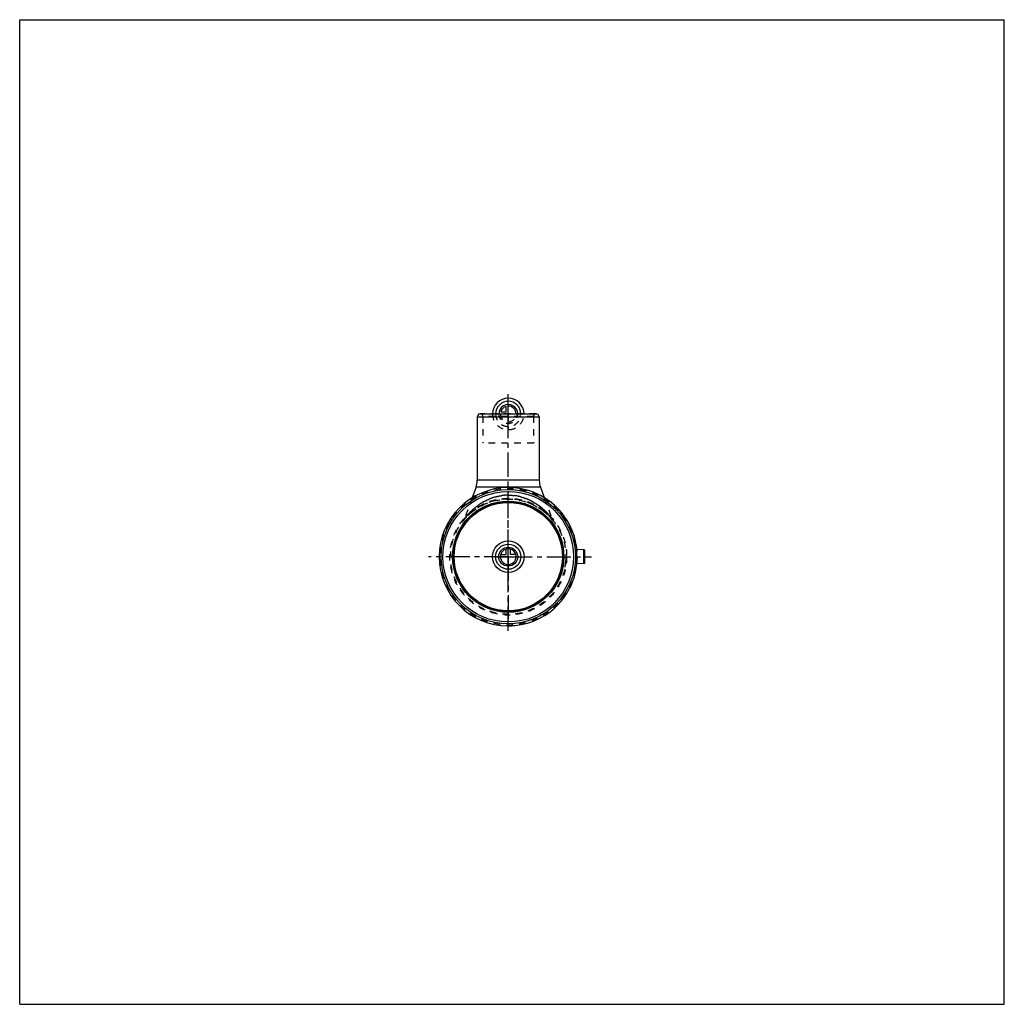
# Model space of a CAD drawing. Header units: millimetres. Extents: x 0 to 1000, y 0 to 1000.
import ezdxf

# ---------------------------------------------------------------- set-up
doc = ezdxf.new("R2010")
doc.units = ezdxf.units.MM
doc.header["$LTSCALE"] = 65.185185
doc.linetypes.add('CENTER', pattern=[0.6, 0.375, -0.075, 0.075, -0.075])
doc.linetypes.add('HIDDEN', pattern=[0.2, 0.1, -0.1])
doc.layers.get('0').update_dxf_attribs({"linetype": 'CONTINUOUS'})
for name, color, linetype in [('ACHSEN_S', 7, 'CONTINUOUS'), ('KOERPER', 7, 'CONTINUOUS'), ('KONST.EL_MIT_GEO', 7, 'CONTINUOUS'), ('KONSTR_EL', 7, 'CONTINUOUS'), ('KURVEN', 7, 'CONTINUOUS')]:
    doc.layers.add(name, color=color, linetype=linetype)

msp = doc.modelspace()

# ---------------------------------------------------------------- linework, layer by layer
at = {"color": 7, "linetype": 'Continuous'}
for p, q in [((0, 0), (0, 1000)), ((0, 1000), (1000, 1000)), ((1000, 0), (1000, 1000)), ((0, 0), (1000, 0))]:
    msp.add_line(p, q, dxfattribs=at)
at = {"layer": 'ACHSEN_S', "color": 40, "linetype": 'CENTER'}
msp.add_line((496.2, 379.4), (496.2, 619.8), dxfattribs=at)
at = {"layer": 'KOERPER', "color": 7, "linetype": 'Continuous'}
for p, q in [((466.4, 599.6), (464.7, 596.6)), ((464.7, 596.6), (464.7, 532.2)), ((464.7, 596.6), (527.7, 596.6)), ((466.4, 599.6), (526, 599.6)), ((526, 599.6), (527.7, 596.6)), ((527.7, 596.6), (527.7, 532.2)), ((463.5, 525.3), (459.6, 514.6)), ((528.9, 525.3), (532.8, 514.6)), ((573.1, 461.7), (566, 462)), ((573.1, 447.6), (566, 447.2))]:
    msp.add_line(p, q, dxfattribs=at)
at = {"layer": 'KOERPER', "color": 8, "linetype": 'HIDDEN'}
for p, q in [((521.9, 569.9), (470.5, 569.9)), ((459.6, 514.6), (451.8, 493.3)), ((532.8, 514.6), (540.6, 493.3))]:
    msp.add_line(p, q, dxfattribs=at)
at = {"layer": 'KOERPER', "color": 40, "linetype": 'CENTER'}
for q in [(496.2, 518.1), (415.1, 454.6), (580.7, 454.6), (496.2, 391.1)]:
    msp.add_line((496.2, 454.6), q, dxfattribs=at)
at = {"layer": 'KOERPER', "color": 7, "linetype": 'Continuous'}
msp.add_circle((496.2, 454.6), 55, dxfattribs=at)
for start, end in [(6.0632, 90), (270, 353.9368)]:
    msp.add_arc((496.2, 454.6), 70.2, start, end, dxfattribs=at)
at = {"layer": 'KOERPER', "color": 8, "linetype": 'HIDDEN'}
msp.add_arc((496.2, 454.6), 70.2, 353.9368, 6.0632, dxfattribs=at)
at = {"layer": 'KOERPER', "color": 7, "linetype": 'Continuous'}
for points, knots in [([(566, 462), (565.8, 462.1), (565.6, 461.6), (565.4, 461.2), (565.3, 460.8), (565.3, 460.4), (565.2, 459.7), (565.1, 458.7), (565, 457.5), (565, 456.1), (565, 455.1), (565, 454.6)], [0, 0, 0, 0, 0.09543, 0.13739, 0.18708, 0.24429, 0.30864, 0.45654, 0.62548, 0.80901, 1, 1, 1, 1]), ([(565, 454.6), (565, 454.1), (565, 453.2), (565, 451.8), (565.1, 450.5), (565.2, 449.5), (565.3, 448.9), (565.3, 448.4), (565.4, 448.1), (565.6, 447.6), (565.8, 447.2), (566, 447.2)], [0, 0, 0, 0, 0.19099, 0.37452, 0.54346, 0.69136, 0.75571, 0.81292, 0.86261, 0.90457, 1, 1, 1, 1])]:
    msp.add_open_spline(points, degree=3, knots=knots, dxfattribs=at)
at = {"layer": 'KONST.EL_MIT_GEO', "color": 8, "linetype": 'HIDDEN'}
for p, q in [((524.4, 599.6), (468, 599.6)), ((470.5, 597.1), (470.5, 569.9)), ((521.9, 597.1), (470.5, 597.1)), ((521.9, 597.1), (521.9, 569.9)), ((451, 491.7), (450.8, 491.5))]:
    msp.add_line(p, q, dxfattribs=at)
at = {"layer": 'KONST.EL_MIT_GEO', "color": 7, "linetype": 'Continuous'}
for p, q in [((527.7, 532.2), (464.7, 532.2)), ((528.9, 525.3), (463.5, 525.3))]:
    msp.add_line(p, q, dxfattribs=at)
at = {"layer": 'KONST.EL_MIT_GEO', "color": 8, "linetype": 'HIDDEN'}
for points in [[(451.8, 493.3), (451.8, 493.2), (451.7, 493), (451.6, 492.8), (451.5, 492.5), (451.3, 492.3), (451.2, 492.1), (451.1, 491.9), (451, 491.7)], [(541.6, 491.5), (541.4, 491.7), (541.3, 491.9), (541.2, 492.1), (541, 492.3), (540.9, 492.5), (540.8, 492.7), (540.7, 493), (540.6, 493.2), (540.6, 493.3)]]:
    msp.add_lwpolyline(points, dxfattribs=at)
for centre, radius, start, end in [((468, 597.1), 2.5, 0, 90), ((524.4, 597.1), 2.5, 90, 180), ((496.2, 454.6), 58.5, 39.1261, 140.8737)]:
    msp.add_arc(centre, radius, start, end, dxfattribs=at)
at = {"layer": 'KONST.EL_MIT_GEO', "color": 7, "linetype": 'Continuous'}
for centre, start, end in [((444.7, 532.2), 339.9548, 360), ((547.7, 532.2), 180, 200.0452)]:
    msp.add_arc(centre, 20, start, end, dxfattribs=at)
at = {"layer": 'KONST.EL_MIT_GEO', "color": 8, "linetype": 'HIDDEN'}
for points, knots in [([(496.2, 517.1), (493.4, 517.1), (487.8, 516.6), (479.9, 514.5), (473.9, 511.9), (469.4, 509.4), (466.4, 507.4), (463.6, 505.3), (461, 503.2), (459, 501.3), (457.5, 499.9), (456.5, 498.8), (455.6, 497.8), (454.7, 496.8), (453.9, 495.9), (453.3, 495.2), (452.9, 494.7), (452.6, 494.3), (452.4, 494), (452.2, 493.8), (452, 493.6), (451.9, 493.5), (451.9, 493.4), (451.8, 493.3), (451.8, 493.3), (451.8, 493.3), (451.8, 493.3), (451.8, 493.3)], [0, 0, 0, 0, 0.16138, 0.31848, 0.46848, 0.54037, 0.60999, 0.67717, 0.74165, 0.80299, 0.83227, 0.86044, 0.88729, 0.91257, 0.93589, 0.95675, 0.96606, 0.97447, 0.98189, 0.98819, 0.99326, 0.99529, 0.99697, 0.99829, 0.99924, 0.99981, 1, 1, 1, 1]), ([(451.8, 493.3), (451.8, 493.3), (451.8, 493.3), (451.9, 493.4), (452, 493.6), (452.2, 493.8), (452.4, 494), (452.7, 494.5), (453.2, 495.1), (453.9, 495.9), (454.7, 496.8), (455.6, 497.8), (456.9, 499.2), (458.6, 501), (461, 503.2), (463.6, 505.3), (467.4, 508.1), (472.7, 511.4), (479.9, 514.5), (487.8, 516.6), (493.4, 517.1), (496.2, 517.1)], [0, 0, 0, 0, 0.00076, 0.00303, 0.00674, 0.01181, 0.01811, 0.02553, 0.04325, 0.06411, 0.08744, 0.11272, 0.13957, 0.19702, 0.25837, 0.32285, 0.39003, 0.53149, 0.6815, 0.83861, 1, 1, 1, 1]), ([(540.6, 493.3), (540.6, 493.3), (540.5, 493.3), (540.5, 493.4), (540.4, 493.6), (540.2, 493.8), (540, 494), (539.7, 494.5), (539.2, 495.1), (538.5, 495.9), (537.7, 496.8), (536.8, 497.8), (535.5, 499.2), (533.7, 501), (531.4, 503.2), (528.8, 505.3), (525, 508.1), (519.6, 511.4), (512.5, 514.5), (504.5, 516.6), (499, 517.1), (496.2, 517.1)], [0, 0, 0, 0, 0.00076, 0.00303, 0.00674, 0.01181, 0.01811, 0.02553, 0.04325, 0.06411, 0.08744, 0.11271, 0.13957, 0.19702, 0.25837, 0.32285, 0.39003, 0.53149, 0.6815, 0.8386, 1, 1, 1, 1]), ([(496.2, 517.1), (499, 517.1), (504.5, 516.6), (511.2, 514.8), (516.2, 512.9), (519.7, 511.2), (522.9, 509.4), (526, 507.4), (528.8, 505.3), (531.4, 503.2), (533.4, 501.3), (534.8, 499.9), (535.9, 498.8), (536.8, 497.8), (537.7, 496.8), (538.5, 495.9), (539.1, 495.2), (539.5, 494.7), (539.8, 494.3), (540, 494), (540.2, 493.8), (540.4, 493.6), (540.5, 493.4), (540.5, 493.3), (540.6, 493.3), (540.6, 493.3), (540.6, 493.3), (540.6, 493.3)], [0, 0, 0, 0, 0.16137, 0.31845, 0.39449, 0.46853, 0.54042, 0.61003, 0.6772, 0.74167, 0.80301, 0.83229, 0.86045, 0.8873, 0.91258, 0.9359, 0.95676, 0.96606, 0.97448, 0.9819, 0.9882, 0.99326, 0.99697, 0.99829, 0.99924, 0.99981, 1, 1, 1, 1])]:
    msp.add_open_spline(points, degree=3, knots=knots, dxfattribs=at)
at = {"layer": 'KONSTR_EL', "color": 7, "linetype": 'Continuous'}
for p, q in [((573.1, 447.6), (573.1, 461.7)), ((574.1, 448.6), (574.1, 460.7))]:
    msp.add_line(p, q, dxfattribs=at)
at = {"layer": 'KONSTR_EL', "color": 8, "linetype": 'HIDDEN'}
for p, q in [((554.5, 450.5), (554.6, 450.5)), ((554.5, 450.2), (554.6, 450.2)), ((554.6, 451.9), (554.7, 451.9)), ((554.6, 451.8), (554.7, 451.8)), ((554.6, 451.5), (554.7, 451.5)), ((554.6, 451.3), (554.7, 451.3)), ((554.6, 451.2), (554.7, 451.2)), ((554.7, 456.5), (554.8, 456.5)), ((554.7, 455.8), (554.8, 455.8)), ((554.7, 455.1), (554.8, 455.1)), ((554.7, 454.7), (554.8, 454.6)), ((554.7, 454.4), (554.8, 454.4)), ((554.7, 454.1), (554.8, 454.1)), ((554.7, 454), (554.8, 453.9)), ((554.7, 453.7), (554.8, 453.7)), ((554.7, 453.4), (554.8, 453.4)), ((554.7, 453.3), (554.8, 453.3)), ((553.8, 444.5), (553.9, 444.4)), ((553.8, 444.5), (553.9, 444.5)), ((553.8, 444.5), (553.9, 444.5)), ((553.8, 444.5), (553.8, 444.4)), ((553.8, 444.4), (553.9, 444.4)), ((553.8, 444.4), (553.9, 444.4)), ((553.9, 445.3), (554, 445.3)), ((553.9, 445.3), (554, 445.3)), ((553.9, 445.3), (554, 445.3)), ((553.9, 445.2), (554, 445.2)), ((553.9, 445.2), (554, 445.2)), ((553.9, 444.9), (554, 444.9)), ((553.9, 444.8), (554, 444.8)), ((553.9, 444.4), (553.9, 444.5)), ((554, 445.9), (554.1, 445.8)), ((554, 445.9), (554.1, 445.9)), ((554, 445.7), (554.1, 445.7)), ((554, 445.7), (554.1, 445.7)), ((554, 445.6), (554.1, 445.5)), ((554, 445.6), (554.1, 445.6)), ((554, 445.4), (554.1, 445.4)), ((554.1, 446.7), (554.2, 446.7)), ((554.1, 446.6), (554.2, 446.6)), ((554.1, 446.6), (554.2, 446.6)), ((554.1, 446.4), (554.2, 446.3)), ((554.1, 446.4), (554.2, 446.4)), ((554.1, 446.4), (554.2, 446.4)), ((554.1, 446.3), (554.2, 446.3)), ((554.1, 446.2), (554.2, 446.1)), ((554.1, 446.2), (554.2, 446.2)), ((554.1, 446.1), (554.2, 446)), ((554.1, 446), (554.2, 446)), ((554.2, 447.3), (554.3, 447.3)), ((554.2, 447.2), (554.3, 447.1)), ((554.2, 447.2), (554.3, 447.2)), ((554.2, 446.9), (554.3, 446.9)), ((554.2, 446.9), (554.3, 446.9)), ((554.2, 446.9), (554.3, 446.9)), ((554.2, 446.8), (554.3, 446.8)), ((554.2, 446.8), (554.3, 446.8)), ((554.2, 446.8), (554.3, 446.8)), ((554.2, 446.7), (554.2, 446.7)), ((554.3, 448.1), (554.4, 448.1)), ((554.3, 447.7), (554.4, 447.6)), ((554.3, 447.6), (554.4, 447.6)), ((554.3, 447.6), (554.4, 447.6)), ((554.3, 447.6), (554.4, 447.6)), ((554.4, 449.1), (554.5, 449.1)), ((554.5, 449.6), (554.6, 449.5))]:
    msp.add_line(p, q, dxfattribs=at)
for radius in [69.4, 59.3, 58.5]:
    msp.add_circle((496.2, 454.6), radius, dxfattribs=at)
at = {"layer": 'KONSTR_EL', "color": 7, "linetype": 'Continuous'}
for radius in [68.2, 66.3, 56.5, 55.8]:
    msp.add_circle((496.2, 454.6), radius, dxfattribs=at)
for centre, radius, start, end in [((496.2, 454.6), 70.2, 90, 270), ((573.1, 460.7), 1, 0, 87), ((573.1, 448.6), 1, 273, 360)]:
    msp.add_arc(centre, radius, start, end, dxfattribs=at)
at = {"layer": 'KONSTR_EL', "color": 8, "linetype": 'HIDDEN'}
for centre, radius, start, end in [((496.2, 454.6), 70.2, 353.9368, 90), ((496.2, 454.6), 58.6, 350, 1.8165), ((496.2, 454.6), 70.2, 270, 353.9368), ((560.5, 482.8), 36.5, 259.9502, 260.1072)]:
    msp.add_arc(centre, radius, start, end, dxfattribs=at)
at = {"layer": 'KURVEN', "color": 40, "linetype": 'Continuous'}
for p, q in [((496.2, 599.6), (496.2, 615.6)), ((488.5, 601.8), (494, 601.8)), ((494, 601.8), (494, 607.3)), ((496.2, 438.6), (496.2, 467.4)), ((498.4, 456.8), (498.4, 462.3)), ((483.4, 454.6), (512.2, 454.6)), ((503.9, 456.8), (498.4, 456.8))]:
    msp.add_line(p, q, dxfattribs=at)
at = {"layer": 'KURVEN', "color": 8, "linetype": 'HIDDEN'}
for p, q in [((480.2, 599.6), (512.2, 599.6)), ((496.2, 599.6), (496.2, 583.6)), ((496.2, 467.4), (496.2, 470.6)), ((494, 456.8), (494, 462.3)), ((483.4, 454.6), (480.2, 454.6)), ((488.5, 456.8), (494, 456.8))]:
    msp.add_line(p, q, dxfattribs=at)
at = {"layer": 'KURVEN', "color": 40, "linetype": 'Continuous'}
for radius in [16, 12.8, 9.6]:
    msp.add_circle((496.2, 454.6), radius, dxfattribs=at)
for centre, radius, start, end in [((496.2, 599.6), 16, 0, 180), ((496.2, 599.6), 12.8, 0, 180), ((496.2, 599.6), 9.6, 359.9999, 180), ((496.2, 599.6), 8, 105.962, 164.038), ((496.2, 599.6), 8, 359.9999, 90), ((496.2, 454.6), 8, 90, 360), ((496.2, 454.6), 8, 15.962, 74.038)]:
    msp.add_arc(centre, radius, start, end, dxfattribs=at)
at = {"layer": 'KURVEN', "color": 8, "linetype": 'HIDDEN'}
for centre, radius, start, end in [((496.2, 599.6), 16, 180, 360), ((496.2, 599.6), 12.8, 180, 360), ((496.2, 599.6), 9.6, 180, 359.9999), ((496.2, 599.6), 8, 180, 359.9999), ((496.2, 454.6), 8, 74.038, 90), ((496.2, 454.6), 8, 0, 15.962)]:
    msp.add_arc(centre, radius, start, end, dxfattribs=at)

doc.saveas('drawing.dxf')
